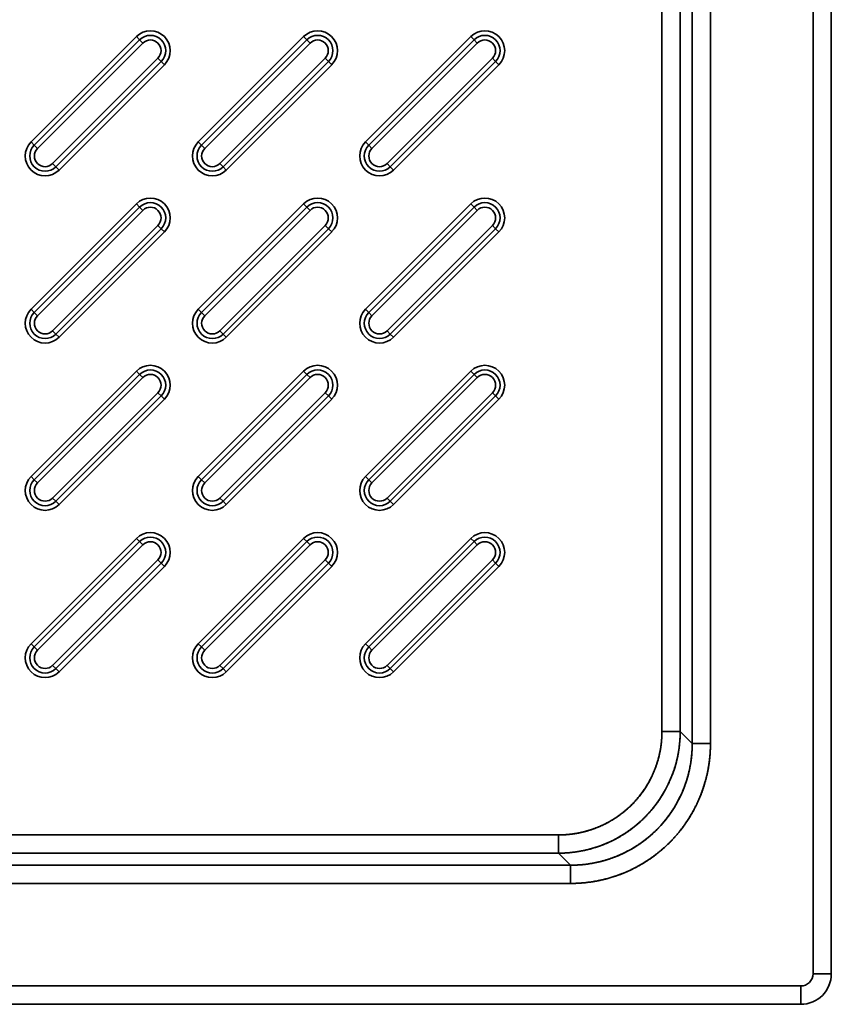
# Model space of a CAD drawing. Extents: x 244 to 1402, y -7 to 1434.
# Tile 2 of 6: x 679 to 944, y 70 to 393. Entities that reach past the tile are written whole.
import ezdxf

# ---------------------------------------------------------------- set-up
doc = ezdxf.new("R2010")
doc.units = 0
doc.layers.get('0').update_dxf_attribs({"lineweight": 13})

# ---------------------------------------------------------------- blocks, each defined once
blk = doc.blocks.new('BLOCK31')
at = {"color": 7, "lineweight": 35}
for p, q in [((524, 520), (524, -160)), ((524, -160), (524, 520)), ((530, -160), (530, 520)), ((530, 520), (530, -160)), ((484.42, -84.57), (484.42, 444.57)), ((484.42, 444.57), (484.42, -84.57)), ((490.4, 444.57), (490.4, -84.57)), ((490.4, -84.57), (490.4, 444.57)), ((474.5, 440.63), (474.5, -80.63)), ((474.5, -80.63), (474.5, 440.63)), ((480.48, -80.63), (480.48, 440.63)), ((480.48, -80.63), (480.48, 440.63)), ((302.27, 147.06), (267.74, 112.53)), ((267.74, 112.53), (302.27, 147.06)), ((303.33, 146), (268.8, 111.47)), ((268.8, 111.47), (303.33, 146)), ((357.07, 147.06), (322.54, 112.53)), ((322.54, 112.53), (357.07, 147.06)), ((358.13, 146), (323.61, 111.47)), ((323.61, 111.47), (358.13, 146)), ((411.87, 147.06), (377.35, 112.53)), ((377.35, 112.53), (411.87, 147.06)), ((412.93, 146), (378.41, 111.47)), ((378.41, 111.47), (412.93, 146)), ((304.39, 144.94), (269.87, 110.41)), ((269.87, 110.41), (304.39, 144.94)), ((359.19, 144.94), (324.67, 110.41)), ((324.67, 110.41), (359.19, 144.94)), ((413.99, 144.94), (379.47, 110.41)), ((379.47, 110.41), (413.99, 144.94)), ((274.81, 105.46), (309.34, 139.99)), ((309.34, 139.99), (274.81, 105.46)), ((275.88, 104.4), (310.4, 138.93)), ((310.4, 138.93), (275.88, 104.4)), ((329.62, 105.46), (364.14, 139.99)), ((364.14, 139.99), (329.62, 105.46)), ((330.68, 104.4), (365.2, 138.93)), ((365.2, 138.93), (330.68, 104.4)), ((384.42, 105.46), (418.94, 139.99)), ((418.94, 139.99), (384.42, 105.46)), ((385.48, 104.4), (420, 138.93)), ((420, 138.93), (385.48, 104.4)), ((276.94, 103.34), (311.46, 137.86)), ((311.46, 137.86), (276.94, 103.34)), ((331.74, 103.34), (366.26, 137.86)), ((366.26, 137.86), (331.74, 103.34)), ((386.54, 103.34), (421.06, 137.86)), ((421.06, 137.86), (386.54, 103.34)), ((302.27, 92.26), (267.74, 57.73)), ((267.74, 57.73), (302.27, 92.26)), ((303.33, 91.2), (268.8, 56.67)), ((268.8, 56.67), (303.33, 91.2)), ((357.07, 92.26), (322.54, 57.73)), ((322.54, 57.73), (357.07, 92.26)), ((358.13, 91.2), (323.61, 56.67)), ((323.61, 56.67), (358.13, 91.2)), ((411.87, 92.26), (377.35, 57.73)), ((377.35, 57.73), (411.87, 92.26)), ((412.93, 91.2), (378.41, 56.67)), ((378.41, 56.67), (412.93, 91.2)), ((304.39, 90.13), (269.87, 55.61)), ((269.87, 55.61), (304.39, 90.13)), ((359.19, 90.13), (324.67, 55.61)), ((324.67, 55.61), (359.19, 90.13)), ((413.99, 90.13), (379.47, 55.61)), ((379.47, 55.61), (413.99, 90.13)), ((274.81, 50.66), (309.34, 85.19)), ((309.34, 85.19), (274.81, 50.66)), ((275.88, 49.6), (310.4, 84.12)), ((310.4, 84.12), (275.88, 49.6)), ((329.62, 50.66), (364.14, 85.19)), ((364.14, 85.19), (329.62, 50.66)), ((330.68, 49.6), (365.2, 84.12)), ((365.2, 84.12), (330.68, 49.6)), ((384.42, 50.66), (418.94, 85.19)), ((418.94, 85.19), (384.42, 50.66)), ((385.48, 49.6), (420, 84.12)), ((420, 84.12), (385.48, 49.6)), ((276.94, 48.54), (311.46, 83.06)), ((311.46, 83.06), (276.94, 48.54)), ((331.74, 48.54), (366.26, 83.06)), ((366.26, 83.06), (331.74, 48.54)), ((386.54, 48.54), (421.06, 83.06)), ((421.06, 83.06), (386.54, 48.54)), ((302.27, 37.46), (267.74, 2.93)), ((267.74, 2.93), (302.27, 37.46)), ((303.33, 36.39), (268.8, 1.87)), ((268.8, 1.87), (303.33, 36.39)), ((357.07, 37.46), (322.54, 2.93)), ((322.54, 2.93), (357.07, 37.46)), ((358.13, 36.39), (323.61, 1.87)), ((323.61, 1.87), (358.13, 36.39)), ((411.87, 37.46), (377.35, 2.93)), ((377.35, 2.93), (411.87, 37.46)), ((412.93, 36.39), (378.41, 1.87)), ((378.41, 1.87), (412.93, 36.39)), ((304.39, 35.33), (269.87, 0.81)), ((269.87, 0.81), (304.39, 35.33)), ((359.19, 35.33), (324.67, 0.81)), ((324.67, 0.81), (359.19, 35.33)), ((413.99, 35.33), (379.47, 0.81)), ((379.47, 0.81), (413.99, 35.33)), ((274.81, -4.14), (309.34, 30.38)), ((309.34, 30.38), (274.81, -4.14)), ((275.88, -5.2), (310.4, 29.32)), ((310.4, 29.32), (275.88, -5.2)), ((329.62, -4.14), (364.14, 30.38)), ((364.14, 30.38), (329.62, -4.14)), ((330.68, -5.2), (365.2, 29.32)), ((365.2, 29.32), (330.68, -5.2)), ((384.42, -4.14), (418.94, 30.38)), ((418.94, 30.38), (384.42, -4.14)), ((385.48, -5.2), (420, 29.32)), ((420, 29.32), (385.48, -5.2)), ((276.94, -6.26), (311.46, 28.26)), ((311.46, 28.26), (276.94, -6.26)), ((331.74, -6.26), (366.26, 28.26)), ((366.26, 28.26), (331.74, -6.26)), ((386.54, -6.26), (421.06, 28.26)), ((421.06, 28.26), (386.54, -6.26)), ((302.27, -17.35), (267.74, -51.87)), ((267.74, -51.87), (302.27, -17.35)), ((303.33, -18.41), (268.8, -52.93)), ((268.8, -52.93), (303.33, -18.41)), ((357.07, -17.35), (322.54, -51.87)), ((322.54, -51.87), (357.07, -17.35)), ((358.13, -18.41), (323.61, -52.93)), ((323.61, -52.93), (358.13, -18.41)), ((411.87, -17.35), (377.35, -51.87)), ((377.35, -51.87), (411.87, -17.35)), ((412.93, -18.41), (378.41, -52.93)), ((378.41, -52.93), (412.93, -18.41)), ((304.39, -19.47), (269.87, -53.99)), ((269.87, -53.99), (304.39, -19.47)), ((359.19, -19.47), (324.67, -53.99)), ((324.67, -53.99), (359.19, -19.47)), ((413.99, -19.47), (379.47, -53.99)), ((379.47, -53.99), (413.99, -19.47)), ((274.81, -58.94), (309.34, -24.42)), ((309.34, -24.42), (274.81, -58.94)), ((275.88, -60), (310.4, -25.48)), ((310.4, -25.48), (275.88, -60)), ((329.62, -58.94), (364.14, -24.42)), ((364.14, -24.42), (329.62, -58.94)), ((330.68, -60), (365.2, -25.48)), ((365.2, -25.48), (330.68, -60)), ((384.42, -58.94), (418.94, -24.42)), ((418.94, -24.42), (384.42, -58.94)), ((385.48, -60), (420, -25.48)), ((420, -25.48), (385.48, -60)), ((276.94, -61.06), (311.46, -26.54)), ((311.46, -26.54), (276.94, -61.06)), ((331.74, -61.06), (366.26, -26.54)), ((366.26, -26.54), (331.74, -61.06)), ((386.54, -61.06), (421.06, -26.54)), ((421.06, -26.54), (386.54, -61.06)), ((-80.63, -114.5), (440.63, -114.5)), ((440.63, -114.5), (-80.63, -114.5)), ((-80.63, -120.48), (440.63, -120.48)), ((-80.63, -120.48), (440.63, -120.48)), ((444.57, -124.42), (-84.57, -124.42)), ((-84.57, -124.42), (444.57, -124.42)), ((444.57, -130.4), (-84.57, -130.4)), ((-84.57, -130.4), (444.57, -130.4)), ((520, -164), (-160, -164)), ((-160, -164), (520, -164)), ((-160, -170), (520, -170)), ((520, -170), (-160, -170))]:
    blk.add_line(p, q, dxfattribs=at)
at = {"color": 7, "lineweight": 35, "ltscale": 0.0375}
for p, q in [((302.27, 147.06), (303.33, 146)), ((303.33, 146), (302.27, 147.06)), ((303.33, 146), (304.39, 144.94)), ((303.33, 146), (304.39, 144.94)), ((357.07, 147.06), (358.13, 146)), ((358.13, 146), (357.07, 147.06)), ((358.13, 146), (359.19, 144.94)), ((358.13, 146), (359.19, 144.94)), ((411.87, 147.06), (412.93, 146)), ((412.93, 146), (411.87, 147.06)), ((412.93, 146), (413.99, 144.94)), ((412.93, 146), (413.99, 144.94)), ((309.34, 139.99), (310.4, 138.93)), ((309.34, 139.99), (310.4, 138.93)), ((310.4, 138.93), (311.46, 137.86)), ((311.46, 137.86), (310.4, 138.93)), ((364.14, 139.99), (365.2, 138.93)), ((364.14, 139.99), (365.2, 138.93)), ((365.2, 138.93), (366.26, 137.86)), ((366.26, 137.86), (365.2, 138.93)), ((418.94, 139.99), (420, 138.93)), ((418.94, 139.99), (420, 138.93)), ((420, 138.93), (421.06, 137.86)), ((421.06, 137.86), (420, 138.93)), ((267.74, 112.53), (268.8, 111.47)), ((268.8, 111.47), (267.74, 112.53)), ((269.87, 110.41), (268.8, 111.47)), ((269.87, 110.41), (268.8, 111.47)), ((322.54, 112.53), (323.61, 111.47)), ((323.61, 111.47), (322.54, 112.53)), ((324.67, 110.41), (323.61, 111.47)), ((324.67, 110.41), (323.61, 111.47)), ((377.35, 112.53), (378.41, 111.47)), ((378.41, 111.47), (377.35, 112.53)), ((379.47, 110.41), (378.41, 111.47)), ((379.47, 110.41), (378.41, 111.47)), ((275.88, 104.4), (274.81, 105.46)), ((275.88, 104.4), (274.81, 105.46)), ((276.94, 103.34), (275.88, 104.4)), ((275.88, 104.4), (276.94, 103.34)), ((330.68, 104.4), (329.62, 105.46)), ((330.68, 104.4), (329.62, 105.46)), ((331.74, 103.34), (330.68, 104.4)), ((330.68, 104.4), (331.74, 103.34)), ((385.48, 104.4), (384.42, 105.46)), ((385.48, 104.4), (384.42, 105.46)), ((386.54, 103.34), (385.48, 104.4)), ((385.48, 104.4), (386.54, 103.34)), ((302.27, 92.26), (303.33, 91.2)), ((303.33, 91.2), (302.27, 92.26)), ((303.33, 91.2), (304.39, 90.13)), ((303.33, 91.2), (304.39, 90.13)), ((357.07, 92.26), (358.13, 91.2)), ((358.13, 91.2), (357.07, 92.26)), ((358.13, 91.2), (359.19, 90.13)), ((358.13, 91.2), (359.19, 90.13)), ((411.87, 92.26), (412.93, 91.2)), ((412.93, 91.2), (411.87, 92.26)), ((412.93, 91.2), (413.99, 90.13)), ((412.93, 91.2), (413.99, 90.13)), ((309.34, 85.19), (310.4, 84.12)), ((309.34, 85.19), (310.4, 84.12)), ((310.4, 84.12), (311.46, 83.06)), ((311.46, 83.06), (310.4, 84.12)), ((364.14, 85.19), (365.2, 84.12)), ((364.14, 85.19), (365.2, 84.12)), ((365.2, 84.12), (366.26, 83.06)), ((366.26, 83.06), (365.2, 84.12)), ((418.94, 85.19), (420, 84.12)), ((418.94, 85.19), (420, 84.12)), ((420, 84.12), (421.06, 83.06)), ((421.06, 83.06), (420, 84.12)), ((267.74, 57.73), (268.8, 56.67)), ((268.8, 56.67), (267.74, 57.73)), ((269.87, 55.61), (268.8, 56.67)), ((269.87, 55.61), (268.8, 56.67)), ((322.54, 57.73), (323.61, 56.67)), ((323.61, 56.67), (322.54, 57.73)), ((324.67, 55.61), (323.61, 56.67)), ((324.67, 55.61), (323.61, 56.67)), ((377.35, 57.73), (378.41, 56.67)), ((378.41, 56.67), (377.35, 57.73)), ((379.47, 55.61), (378.41, 56.67)), ((379.47, 55.61), (378.41, 56.67)), ((275.88, 49.6), (274.81, 50.66)), ((275.88, 49.6), (274.81, 50.66)), ((276.94, 48.54), (275.88, 49.6)), ((275.88, 49.6), (276.94, 48.54)), ((330.68, 49.6), (329.62, 50.66)), ((330.68, 49.6), (329.62, 50.66)), ((331.74, 48.54), (330.68, 49.6)), ((330.68, 49.6), (331.74, 48.54)), ((385.48, 49.6), (384.42, 50.66)), ((385.48, 49.6), (384.42, 50.66)), ((386.54, 48.54), (385.48, 49.6)), ((385.48, 49.6), (386.54, 48.54)), ((302.27, 37.46), (303.33, 36.39)), ((303.33, 36.39), (302.27, 37.46)), ((303.33, 36.39), (304.39, 35.33)), ((303.33, 36.39), (304.39, 35.33)), ((357.07, 37.46), (358.13, 36.39)), ((358.13, 36.39), (357.07, 37.46)), ((358.13, 36.39), (359.19, 35.33)), ((358.13, 36.39), (359.19, 35.33)), ((411.87, 37.46), (412.93, 36.39)), ((412.93, 36.39), (411.87, 37.46)), ((412.93, 36.39), (413.99, 35.33)), ((412.93, 36.39), (413.99, 35.33)), ((309.34, 30.38), (310.4, 29.32)), ((309.34, 30.38), (310.4, 29.32)), ((310.4, 29.32), (311.46, 28.26)), ((311.46, 28.26), (310.4, 29.32)), ((364.14, 30.38), (365.2, 29.32)), ((364.14, 30.38), (365.2, 29.32)), ((365.2, 29.32), (366.26, 28.26)), ((366.26, 28.26), (365.2, 29.32)), ((418.94, 30.38), (420, 29.32)), ((418.94, 30.38), (420, 29.32)), ((420, 29.32), (421.06, 28.26)), ((421.06, 28.26), (420, 29.32)), ((267.74, 2.93), (268.8, 1.87)), ((268.8, 1.87), (267.74, 2.93)), ((269.87, 0.81), (268.8, 1.87)), ((269.87, 0.81), (268.8, 1.87)), ((322.54, 2.93), (323.61, 1.87)), ((323.61, 1.87), (322.54, 2.93)), ((324.67, 0.81), (323.61, 1.87)), ((324.67, 0.81), (323.61, 1.87)), ((377.35, 2.93), (378.41, 1.87)), ((378.41, 1.87), (377.35, 2.93)), ((379.47, 0.81), (378.41, 1.87)), ((379.47, 0.81), (378.41, 1.87)), ((275.88, -5.2), (274.81, -4.14)), ((275.88, -5.2), (274.81, -4.14)), ((276.94, -6.26), (275.88, -5.2)), ((275.88, -5.2), (276.94, -6.26)), ((330.68, -5.2), (329.62, -4.14)), ((330.68, -5.2), (329.62, -4.14)), ((331.74, -6.26), (330.68, -5.2)), ((330.68, -5.2), (331.74, -6.26)), ((385.48, -5.2), (384.42, -4.14)), ((385.48, -5.2), (384.42, -4.14)), ((386.54, -6.26), (385.48, -5.2)), ((385.48, -5.2), (386.54, -6.26)), ((302.27, -17.35), (303.33, -18.41)), ((303.33, -18.41), (302.27, -17.35)), ((303.33, -18.41), (304.39, -19.47)), ((303.33, -18.41), (304.39, -19.47)), ((357.07, -17.35), (358.13, -18.41)), ((358.13, -18.41), (357.07, -17.35)), ((358.13, -18.41), (359.19, -19.47)), ((358.13, -18.41), (359.19, -19.47)), ((411.87, -17.35), (412.93, -18.41)), ((412.93, -18.41), (411.87, -17.35)), ((412.93, -18.41), (413.99, -19.47)), ((412.93, -18.41), (413.99, -19.47)), ((309.34, -24.42), (310.4, -25.48)), ((309.34, -24.42), (310.4, -25.48)), ((310.4, -25.48), (311.46, -26.54)), ((311.46, -26.54), (310.4, -25.48)), ((364.14, -24.42), (365.2, -25.48)), ((364.14, -24.42), (365.2, -25.48)), ((365.2, -25.48), (366.26, -26.54)), ((366.26, -26.54), (365.2, -25.48)), ((418.94, -24.42), (420, -25.48)), ((418.94, -24.42), (420, -25.48)), ((420, -25.48), (421.06, -26.54)), ((421.06, -26.54), (420, -25.48)), ((267.74, -51.87), (268.8, -52.93)), ((268.8, -52.93), (267.74, -51.87)), ((269.87, -53.99), (268.8, -52.93)), ((269.87, -53.99), (268.8, -52.93)), ((322.54, -51.87), (323.61, -52.93)), ((323.61, -52.93), (322.54, -51.87)), ((324.67, -53.99), (323.61, -52.93)), ((324.67, -53.99), (323.61, -52.93)), ((377.35, -51.87), (378.41, -52.93)), ((378.41, -52.93), (377.35, -51.87)), ((379.47, -53.99), (378.41, -52.93)), ((379.47, -53.99), (378.41, -52.93)), ((275.88, -60), (274.81, -58.94)), ((275.88, -60), (274.81, -58.94)), ((276.94, -61.06), (275.88, -60)), ((275.88, -60), (276.94, -61.06)), ((330.68, -60), (329.62, -58.94)), ((330.68, -60), (329.62, -58.94)), ((331.74, -61.06), (330.68, -60)), ((330.68, -60), (331.74, -61.06)), ((385.48, -60), (384.42, -58.94)), ((385.48, -60), (384.42, -58.94)), ((386.54, -61.06), (385.48, -60)), ((385.48, -60), (386.54, -61.06))]:
    blk.add_line(p, q, dxfattribs=at)
at = {"color": 7, "lineweight": 35, "ltscale": 0.149429}
for p, q in [((480.48, -80.63), (474.5, -80.63)), ((474.5, -80.63), (480.48, -80.63)), ((490.4, -84.57), (484.42, -84.57)), ((490.4, -84.57), (484.42, -84.57)), ((440.63, -120.48), (440.63, -114.5)), ((440.63, -120.48), (440.63, -114.5)), ((444.57, -124.42), (444.57, -130.4)), ((444.57, -130.4), (444.57, -124.42))]:
    blk.add_line(p, q, dxfattribs=at)
at = {"color": 7, "lineweight": 35, "ltscale": 0.139336}
for p, q in [((484.42, -84.57), (480.48, -80.63)), ((440.63, -120.48), (444.57, -124.42))]:
    blk.add_line(p, q, dxfattribs=at)
at = {"color": 7, "lineweight": 35, "ltscale": 0.139335}
for p, q in [((484.42, -84.57), (480.48, -80.63)), ((444.57, -124.42), (440.63, -120.48))]:
    blk.add_line(p, q, dxfattribs=at)
at = {"color": 7, "lineweight": 35, "ltscale": 0.15}
for p, q in [((530, -160), (524, -160)), ((530, -160), (524, -160)), ((520, -164), (520, -170)), ((520, -164), (520, -170))]:
    blk.add_line(p, q, dxfattribs=at)
at = {"color": 7, "lineweight": 35}
for centre, radius, start, end in [((306.86, 142.46), 6.5, 315, 135), ((306.86, 142.46), 6.5, 315, 135), ((361.66, 142.46), 6.5, 315, 135), ((361.66, 142.46), 6.5, 315, 135), ((416.46, 142.46), 6.5, 315, 135), ((416.46, 142.46), 6.5, 315, 135), ((306.86, 142.46), 5, 315, 135), ((306.86, 142.46), 5, 315, 135), ((306.86, 142.46), 3.5, 315.0011, 134.9989), ((306.86, 142.46), 3.5, 315, 135), ((361.66, 142.46), 5, 315, 135), ((361.66, 142.46), 5, 315, 135), ((361.66, 142.46), 3.5, 315.0011, 134.9989), ((361.66, 142.46), 3.5, 315, 135), ((416.46, 142.46), 5, 315, 135), ((416.46, 142.46), 5, 315, 135), ((416.46, 142.46), 3.5, 315.0011, 134.9989), ((416.46, 142.46), 3.5, 315, 135), ((272.34, 107.94), 6.5, 135, 315), ((272.34, 107.94), 6.5, 135, 315), ((272.34, 107.94), 5, 135, 315), ((272.34, 107.94), 5, 135, 315), ((272.34, 107.94), 3.5, 135.0011, 314.9989), ((272.34, 107.94), 3.5, 135, 315), ((327.14, 107.94), 6.5, 135, 315), ((327.14, 107.94), 6.5, 135, 315), ((327.14, 107.94), 5, 135, 315), ((327.14, 107.94), 5, 135, 315), ((327.14, 107.94), 3.5, 135.0011, 314.9989), ((327.14, 107.94), 3.5, 135, 315), ((381.94, 107.94), 6.5, 135, 315), ((381.94, 107.94), 6.5, 135, 315), ((381.94, 107.94), 5, 135, 315), ((381.94, 107.94), 5, 135, 315), ((381.94, 107.94), 3.5, 135.0011, 314.9989), ((381.94, 107.94), 3.5, 135, 315), ((306.86, 87.66), 6.5, 315, 135), ((306.86, 87.66), 6.5, 315, 135), ((361.66, 87.66), 6.5, 315, 135), ((361.66, 87.66), 6.5, 315, 135), ((416.46, 87.66), 6.5, 315, 135), ((416.46, 87.66), 6.5, 315, 135), ((306.86, 87.66), 5, 315, 135), ((306.86, 87.66), 5, 315, 135), ((306.86, 87.66), 3.5, 315.0011, 134.9989), ((306.86, 87.66), 3.5, 315, 135), ((361.66, 87.66), 5, 315, 135), ((361.66, 87.66), 5, 315, 135), ((361.66, 87.66), 3.5, 315.0011, 134.9989), ((361.66, 87.66), 3.5, 315, 135), ((416.46, 87.66), 5, 315, 135), ((416.46, 87.66), 5, 315, 135), ((416.46, 87.66), 3.5, 315.0011, 134.9989), ((416.46, 87.66), 3.5, 315, 135), ((272.34, 53.14), 6.5, 135, 315), ((272.34, 53.14), 6.5, 135, 315), ((272.34, 53.14), 5, 135, 315), ((272.34, 53.14), 5, 135, 315), ((272.34, 53.14), 3.5, 135.0011, 314.9989), ((272.34, 53.14), 3.5, 135, 315), ((327.14, 53.14), 6.5, 135, 315), ((327.14, 53.14), 6.5, 135, 315), ((327.14, 53.14), 5, 135, 315), ((327.14, 53.14), 5, 135, 315), ((327.14, 53.14), 3.5, 135.0011, 314.9989), ((327.14, 53.14), 3.5, 135, 315), ((381.94, 53.14), 6.5, 135, 315), ((381.94, 53.14), 6.5, 135, 315), ((381.94, 53.14), 5, 135, 315), ((381.94, 53.14), 5, 135, 315), ((381.94, 53.14), 3.5, 135.0011, 314.9989), ((381.94, 53.14), 3.5, 135, 315), ((306.86, 32.86), 6.5, 315, 135), ((306.86, 32.86), 6.5, 315, 135), ((361.66, 32.86), 6.5, 315, 135), ((361.66, 32.86), 6.5, 315, 135), ((416.46, 32.86), 6.5, 315, 135), ((416.46, 32.86), 6.5, 315, 135), ((306.86, 32.86), 5, 315, 135), ((306.86, 32.86), 5, 315, 135), ((306.86, 32.86), 3.5, 315.0011, 134.9989), ((306.86, 32.86), 3.5, 315, 135), ((361.66, 32.86), 5, 315, 135), ((361.66, 32.86), 5, 315, 135), ((361.66, 32.86), 3.5, 315.0011, 134.9989), ((361.66, 32.86), 3.5, 315, 135), ((416.46, 32.86), 5, 315, 135), ((416.46, 32.86), 5, 315, 135), ((416.46, 32.86), 3.5, 315.0011, 134.9989), ((416.46, 32.86), 3.5, 315, 135), ((272.34, -1.66), 6.5, 135, 315), ((272.34, -1.66), 6.5, 135, 315), ((272.34, -1.66), 5, 135, 315), ((272.34, -1.66), 5, 135, 315), ((272.34, -1.66), 3.5, 135.0011, 314.9989), ((272.34, -1.66), 3.5, 135, 315), ((327.14, -1.66), 6.5, 135, 315), ((327.14, -1.66), 6.5, 135, 315), ((327.14, -1.66), 5, 135, 315), ((327.14, -1.66), 5, 135, 315), ((327.14, -1.66), 3.5, 135.0011, 314.9989), ((327.14, -1.66), 3.5, 135, 315), ((381.94, -1.66), 6.5, 135, 315), ((381.94, -1.66), 6.5, 135, 315), ((381.94, -1.66), 5, 135, 315), ((381.94, -1.66), 5, 135, 315), ((381.94, -1.66), 3.5, 135.0011, 314.9989), ((381.94, -1.66), 3.5, 135, 315), ((306.86, -21.94), 6.5, 315, 135), ((306.86, -21.94), 6.5, 315, 135), ((361.66, -21.94), 6.5, 315, 135), ((361.66, -21.94), 6.5, 315, 135), ((416.46, -21.94), 6.5, 315, 135), ((416.46, -21.94), 6.5, 315, 135), ((306.86, -21.94), 5, 315, 135), ((306.86, -21.94), 5, 315, 135), ((306.86, -21.94), 3.5, 315.0011, 134.9989), ((306.86, -21.94), 3.5, 315, 135), ((361.66, -21.94), 5, 315, 135), ((361.66, -21.94), 5, 315, 135), ((361.66, -21.94), 3.5, 315.0011, 134.9989), ((361.66, -21.94), 3.5, 315, 135), ((416.46, -21.94), 5, 315, 135), ((416.46, -21.94), 5, 315, 135), ((416.46, -21.94), 3.5, 315.0011, 134.9989), ((416.46, -21.94), 3.5, 315, 135), ((272.34, -56.46), 6.5, 135, 315), ((272.34, -56.46), 6.5, 135, 315), ((272.34, -56.46), 5, 135, 315), ((272.34, -56.46), 5, 135, 315), ((272.34, -56.46), 3.5, 135.0011, 314.9989), ((272.34, -56.46), 3.5, 135, 315), ((327.14, -56.46), 6.5, 135, 315), ((327.14, -56.46), 6.5, 135, 315), ((327.14, -56.46), 5, 135, 315), ((327.14, -56.46), 5, 135, 315), ((327.14, -56.46), 3.5, 135.0011, 314.9989), ((327.14, -56.46), 3.5, 135, 315), ((381.94, -56.46), 6.5, 135, 315), ((381.94, -56.46), 6.5, 135, 315), ((381.94, -56.46), 5, 135, 315), ((381.94, -56.46), 5, 135, 315), ((381.94, -56.46), 3.5, 135.0011, 314.9989), ((381.94, -56.46), 3.5, 135, 315), ((520, -160), 10, 270.0001, 360), ((520, -160), 4, 270.0001, 0), ((520, -160), 10, 270, 360), ((520, -160), 4, 270.0001, 360)]:
    blk.add_arc(centre, radius, start, end, dxfattribs=at)
for centre, major_axis, ratio, start_param, end_param in [((440.37, -80.37), (28.43, -28.44), 0.994682, 5.501751, 7.06495), ((444.22, -84.22), (28.56, -28.57), 0.990193, 5.501714, 7.064913)]:
    blk.add_ellipse(centre, major_axis=major_axis, ratio=ratio, start_param=start_param, end_param=end_param, dxfattribs=at)
for points, knots in [([(480.48, -80.63), (480.47, -84.35), (480.04, -88.07), (479.17, -91.72), (476.6, -98.75), (472.49, -105), (470.07, -107.87), (464.62, -112.99), (458.14, -116.71), (454.7, -118.19), (449.79, -119.64), (444.74, -120.3), (443.37, -120.42), (442, -120.48), (440.63, -120.48)], [0, 0, 0, 0, 0, 0, 25.700396, 25.700396, 25.700396, 51.338889, 51.338889, 51.338889, 76.995589, 76.995589, 76.995589, 86.468629, 86.468629, 86.468629, 86.468629, 86.468629, 86.468629]), ([(474.5, -80.63), (474.5, -84.06), (474.07, -87.49), (473.21, -90.85), (470.65, -97.26), (466.58, -102.83), (464.21, -105.34), (458.87, -109.71), (452.61, -112.6), (449.31, -113.65), (445.54, -114.33), (441.75, -114.49), (441.38, -114.5), (441, -114.5), (440.63, -114.5)], [0, 0, 0, 0, 0, 0, 25.756104, 25.756104, 25.756104, 51.436837, 51.436837, 51.436837, 77.15678, 77.15678, 77.15678, 79.951991, 79.951991, 79.951991, 79.951991, 79.951991, 79.951991]), ([(440.63, -114.5), (443.77, -114.5), (446.91, -114.14), (450, -113.42), (455.94, -111.27), (461.22, -107.82), (463.65, -105.8), (468, -101.23), (471.18, -95.79), (472.45, -92.89), (473.74, -88.68), (474.33, -84.34), (474.45, -83.11), (474.5, -81.87), (474.5, -80.63)], [0, 0, 0, 0, 0, 0, 22.262619, 22.262619, 22.262619, 44.47072, 44.47072, 44.47072, 66.69208, 66.69208, 66.69208, 75.469202, 75.469202, 75.469202, 75.469202, 75.469202, 75.469202]), ([(490.4, -84.57), (490.4, -88.89), (489.89, -93.2), (488.88, -97.44), (485.89, -105.59), (481.08, -112.82), (478.26, -116.13), (471.9, -122.02), (464.34, -126.27), (460.32, -127.94), (454.72, -129.53), (448.98, -130.22), (447.51, -130.34), (446.04, -130.4), (444.57, -130.4)], [0, 0, 0, 0, 0, 0, 30.588063, 30.588063, 30.588063, 61.087731, 61.087731, 61.087731, 91.630026, 91.630026, 91.630026, 102.052568, 102.052568, 102.052568, 102.052568, 102.052568, 102.052568]), ([(484.42, -84.57), (484.42, -88.7), (483.9, -92.84), (482.84, -96.88), (479.7, -104.58), (474.7, -111.22), (471.78, -114.19), (465.4, -119.19), (457.99, -122.43), (454.19, -123.56), (449.94, -124.27), (445.66, -124.41), (445.3, -124.42), (444.93, -124.42), (444.57, -124.42)], [0, 0, 0, 0, 0, 0, 30.351179, 30.351179, 30.351179, 60.587341, 60.587341, 60.587341, 89.380039, 89.380039, 89.380039, 92.034318, 92.034318, 92.034318, 92.034318, 92.034318, 92.034318]), ([(490.4, -84.57), (490.4, -89), (489.87, -93.44), (488.8, -97.78), (485.64, -106.12), (480.59, -113.46), (477.64, -116.81), (470.97, -122.71), (463.09, -126.86), (458.91, -128.45), (453.49, -129.79), (447.96, -130.29), (446.83, -130.36), (445.7, -130.4), (444.57, -130.4)], [0, 0, 0, 0, 0, 0, 30.35965, 30.35965, 30.35965, 60.618461, 60.618461, 60.618461, 90.917655, 90.917655, 90.917655, 98.642822, 98.642822, 98.642822, 98.642822, 98.642822, 98.642822])]:
    blk.add_open_spline(points, degree=5, knots=knots, dxfattribs=at)

msp = doc.modelspace()

# ---------------------------------------------------------------- block references
at = {"lineweight": 0}
msp.add_blockref('BLOCK31', (414.5, 240.5), dxfattribs=at)

doc.saveas('drawing.dxf')
